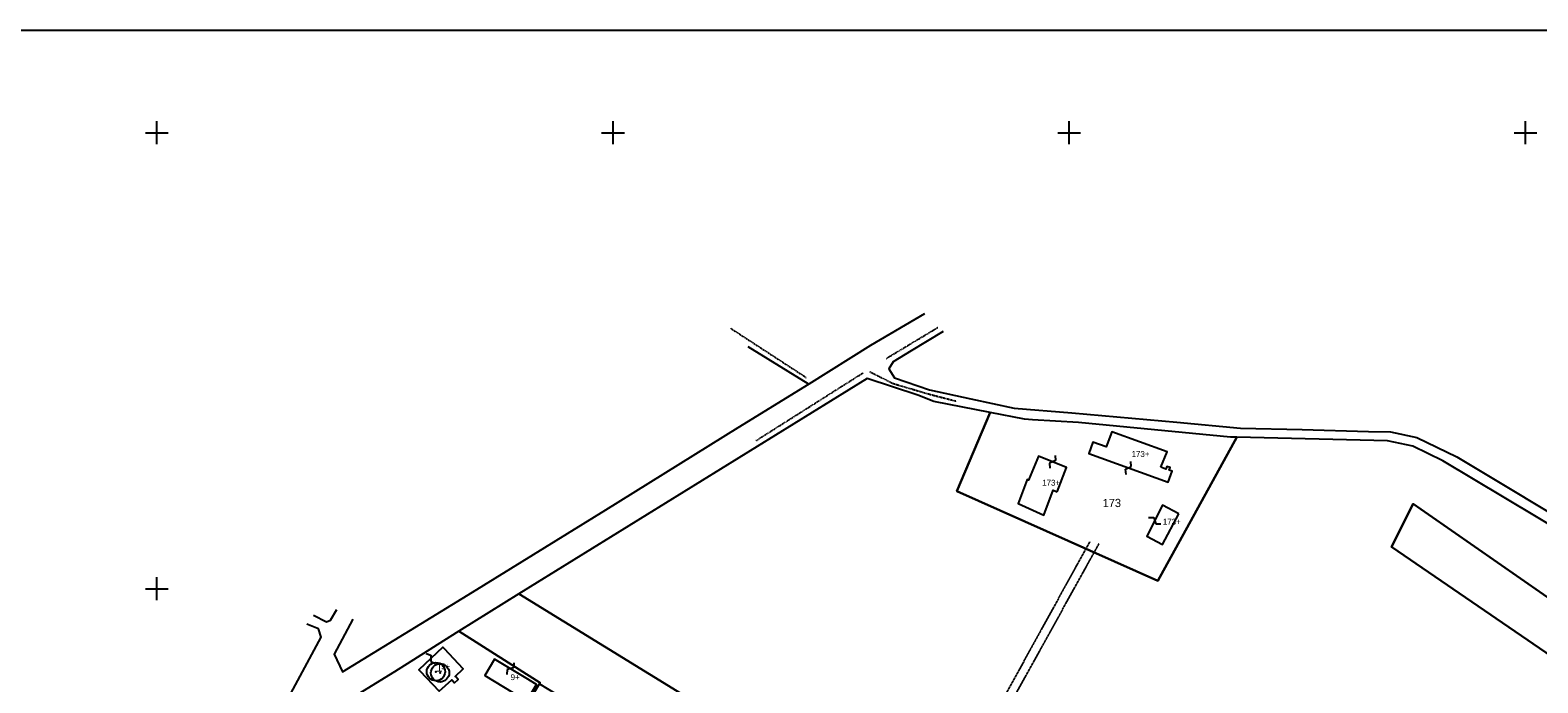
# Model space of a CAD drawing. Header units: metres. Extents: x 14523 to 16420, y -24225 to -22955.
# Tile 8 of 9: x 15344 to 16005, y -23241 to -22955. Entities that reach past the tile are written whole.
import ezdxf

# ---------------------------------------------------------------- set-up
doc = ezdxf.new("R2010")
doc.units = ezdxf.units.M
for name, pattern in [('CONTINUA', [0]), ('TRATTEGGIATA2', [0.3, 0.15, -0.15]), ('TRATTO-PUNTO', [0.4, 0.15, -0.125, 0, -0.125])]:
    doc.linetypes.add(name, pattern=pattern)
for name, color, linetype in [('CONFINE', 3, 'CONTINUA'), ('FABBRICATI', 1, 'CONTINUA'), ('FIDUCIALI', 5, 'CONTINUA'), ('LINEEVARIE', 6, 'CONTINUA'), ('PARTICELLE', 7, 'CONTINUA'), ('SIMBOLI', 6, 'CONTINUA')]:
    doc.layers.add(name, color=color, linetype=linetype)

# ---------------------------------------------------------------- blocks, each defined once
blk = doc.blocks.new('20', base_point=(5, 5))
at = {"layer": 'SIMBOLI'}
blk.add_circle((5, 5), 4, dxfattribs=at)
blk.add_point((5, 5), dxfattribs=at)
blk = doc.blocks.new('3', base_point=(5, 5))
at = {"layer": 'SIMBOLI'}
for p, q in [((5, 0), (5, 10)), ((0, 5), (10, 5))]:
    blk.add_line(p, q, dxfattribs=at)
blk = doc.blocks.new('9', base_point=(5, 5))
at = {"layer": 'SIMBOLI'}
for p, q in [((2, 5), (4, 6)), ((4, 6), (6, 4)), ((6, 4), (8, 5))]:
    blk.add_line(p, q, dxfattribs=at)

msp = doc.modelspace()

# ---------------------------------------------------------------- linework, layer by layer
at = {"layer": 'CONFINE'}
msp.add_lwpolyline([(16018.267, -23176.515), (15963.831, -23143.928), (15950.616, -23137.476), (15939.498, -23135.208), (15873.54, -23133.587), (15870.681, -23133.517), (15804.082, -23127.17), (15783.954, -23125.879), (15780.417, -23125.652), (15765.333, -23122.705), (15740.642, -23117.88), (15733.686, -23115.142), (15711.357, -23107.814), (15558.639, -23202.232), (15532.376, -23218.706), (15531.22, -23219.431), (15504.15, -23236.411), (15453.264, -23267.834), (15452.848, -23268.091), (15443.329, -23274.128), (15238.001, -23401.211)], dxfattribs=at)
at = {"layer": 'FABBRICATI'}
for points in [[(15840.216, -23146.748), (15842.905, -23139.947), (15818.706, -23131.179), (15816.175, -23137.781), (15810.369, -23135.688), (15808.564, -23140.762), (15843.298, -23153.293), (15845.048, -23148.461), (15843.818, -23148.021), (15844.229, -23146.878), (15842.757, -23146.342), (15842.287, -23147.528), (15840.216, -23146.748)], [(15794.696, -23157.487), (15798.755, -23146.773), (15786.545, -23141.913), (15782.162, -23152.468), (15781.605, -23152.163), (15777.531, -23162.668), (15788.811, -23167.752), (15792.987, -23156.825), (15794.696, -23157.487)], [(15848.07, -23167.14), (15840.94, -23163.322), (15833.968, -23176.981), (15840.865, -23180.556), (15848.07, -23167.14)], [(15529.439, -23240.113), (15530.548, -23241.305), (15532.101, -23239.862), (15531.042, -23238.724), (15530.814, -23238.478), (15534.322, -23235.217), (15526.103, -23226.416), (15525.381, -23225.643), (15514.818, -23235.538), (15515.268, -23236.014), (15523.782, -23245.016), (15529.262, -23239.922), (15529.439, -23240.113)], [(15556.007, -23245.61), (15562.055, -23249.3), (15566.368, -23242.06), (15561.857, -23239.318), (15548.05, -23230.924), (15543.724, -23238.117), (15556.007, -23245.61)]]:
    msp.add_lwpolyline(points, close=True, dxfattribs=at)
at = {"layer": 'LINEEVARIE', "color": 2}
msp.add_lwpolyline([(14523, -24225), (14523, -22955), (16420, -22955), (16420, -24225), (14523, -24225)], dxfattribs=at)
at = {"layer": 'LINEEVARIE'}
for points in [[(15485.986, -23213.393), (15477.777, -23228.705), (15481.351, -23236.472), (15538.379, -23201.521), (15596.812, -23165.432), (15654.889, -23129.246), (15685.919, -23110.082), (15712.967, -23093.162), (15736.653, -23079.24)], [(15744.755, -23087.14), (15730.699, -23095.735), (15722.839, -23100.477), (15720.852, -23103.606), (15723.454, -23107.527), (15738.785, -23112.728), (15756.844, -23116.718), (15775.921, -23120.795), (15801.119, -23122.847), (15847.195, -23126.969), (15875.095, -23129.539), (15902.052, -23130.143), (15931.148, -23131.07), (15940.861, -23131.226), (15952.339, -23133.742), (15969.906, -23142.21), (16029.576, -23177.968)], [(15659.083, -23093.833), (15685.461, -23110.038)], [(15468.672, -23211.576), (15474.308, -23214.486), (15476.18, -23213.848), (15478.957, -23209.184)], [(15073.807, -23456.57), (15102.355, -23471.675), (15152.322, -23440.591), (15271.353, -23366.906), (15373.563, -23303.839), (15452.696, -23254.685), (15456.689, -23249.749), (15471.969, -23221.226), (15470.848, -23217.637), (15465.681, -23215.532)]]:
    msp.add_lwpolyline(points, dxfattribs=at)
at = {"layer": 'LINEEVARIE', "linetype": 'TRATTO-PUNTO'}
for points in [[(15651.487, -23085.743), (15684.791, -23107.442)], [(15719.731, -23099.042), (15742.448, -23085.383)], [(15662.799, -23134.987), (15709.691, -23105.284)], [(15712.456, -23104.774), (15722.698, -23109.962), (15738.956, -23114.756), (15750.598, -23117.761)]]:
    msp.add_lwpolyline(points, dxfattribs=at)
at = {"layer": 'LINEEVARIE', "linetype": 'TRATTEGGIATA2'}
for points in [[(15808.889, -23179.511), (15760.787, -23266.841), (15862.156, -23326.696)], [(15862.257, -23323.292), (15765.556, -23266.209), (15813.094, -23180.174)]]:
    msp.add_lwpolyline(points, dxfattribs=at)
at = {"layer": 'PARTICELLE'}
for points in [[(16018.267, -23176.515), (15963.831, -23143.928), (15950.616, -23137.476), (15939.498, -23135.208), (15873.54, -23133.587), (15838.871, -23196.555), (15750.657, -23157.22), (15765.333, -23122.705), (15740.642, -23117.88), (15733.686, -23115.142), (15711.357, -23107.814), (15558.639, -23202.232), (15693.03, -23284.84), (15737.969, -23311.844), (15933.897, -23431.662), (15959.091, -23399.367), (15966.789, -23389.471), (15862.257, -23323.292), (15888.817, -23277.43), (15997.676, -23349.761), (16018.569, -23322.885)], [(16063.089, -23265.118), (15941.267, -23181.704), (15950.844, -23162.715), (16075.204, -23249.31)]]:
    msp.add_lwpolyline(points, dxfattribs=at)
for points in [[(15780.417, -23125.652), (15765.333, -23122.705), (15750.657, -23157.22), (15838.871, -23196.555), (15873.54, -23133.587), (15870.681, -23133.517), (15804.082, -23127.17), (15783.954, -23125.879), (15780.417, -23125.652)], [(16063.089, -23265.118), (16065.415, -23262.083), (16075.204, -23249.31), (15950.844, -23162.715), (15941.267, -23181.704), (16063.089, -23265.118)], [(15693.03, -23284.84), (15558.639, -23202.232), (15532.376, -23218.706), (15567.981, -23241.305), (15567.751, -23241.691), (15594.576, -23258.135), (15630.891, -23280.015), (15723.959, -23336.334), (15737.969, -23311.844), (15693.03, -23284.84)], [(15567.751, -23241.691), (15567.981, -23241.305), (15532.376, -23218.706), (15531.22, -23219.431), (15504.15, -23236.411), (15453.264, -23267.834), (15485.899, -23292.227), (15507.318, -23308.237), (15542.31, -23275.158), (15562.914, -23249.811), (15567.751, -23241.691)]]:
    msp.add_lwpolyline(points, close=True, dxfattribs=at)

# ---------------------------------------------------------------- block references
at = {"layer": 'FIDUCIALI'}
msp.add_blockref('20', (15522.334, -23236.41), dxfattribs=at)
at = {"layer": 'SIMBOLI'}
for name, p in [('3', (15400, -23000)), ('3', (15600, -23000)), ('3', (15800, -23000)), ('3', (16000, -23000)), ('3', (15400, -23200)), ('20', (15524.168, -23236.935))]:
    msp.add_blockref(name, p, dxfattribs=at)
for p, rotation in [((15792.65, -23144.343), 248.338), ((15825.931, -23147.027), 70.192), ((15837.454, -23170.151), 332.97), ((15520.1, -23230.59), 313.144), ((15554.953, -23235.121), 238.712)]:
    msp.add_blockref('9', p, dxfattribs=dict(at, rotation=rotation))

# ---------------------------------------------------------------- texts
at = {"layer": 'FABBRICATI', "color": 7}
for s, p in [('173+', (15827.325, -23142.236)), ('173+', (15788.136, -23154.833)), ('173+', (15841.017, -23171.939)), ('9+', (15524.621, -23235.33)), ('9+', (15555.079, -23240.112))]:
    msp.add_text(s, height=2.6, dxfattribs=at).set_placement(p)
at = {"layer": 'FIDUCIALI'}
msp.add_text('1', height=4, dxfattribs=at).set_placement((15522.334, -23236.41))
at = {"layer": 'PARTICELLE', "color": 7}
msp.add_text('173', height=3.6, dxfattribs=at).set_placement((15814.664, -23164.203))

doc.saveas('drawing.dxf')
